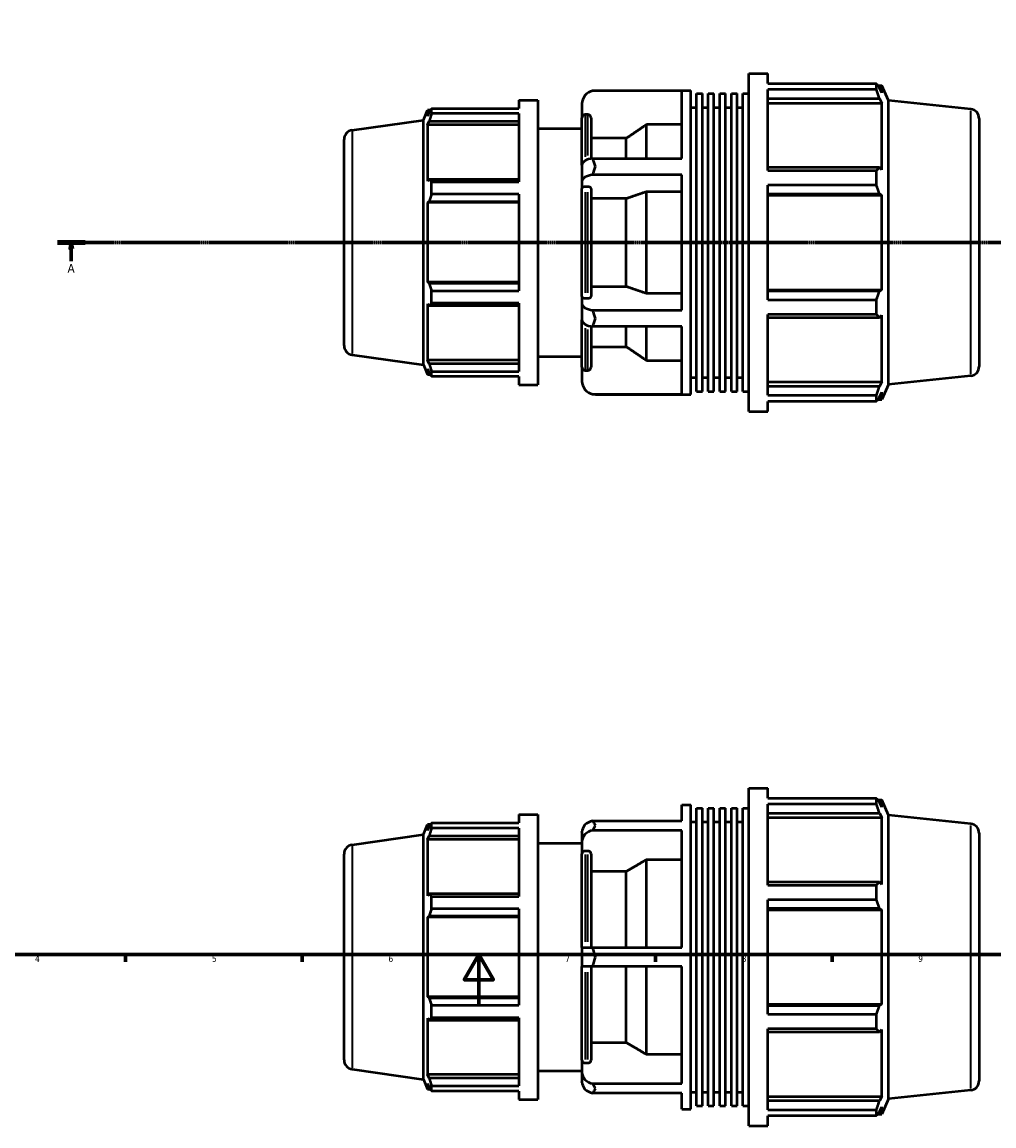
# Model space of a CAD drawing. Header units: millimetres. Extents: x -292 to 1112, y -48 to 828.
# Tile 4 of 8: x 239 to 625, y -48 to 390. Entities that reach past the tile are written whole.
import ezdxf

# ---------------------------------------------------------------- set-up
doc = ezdxf.new("R2010")
doc.units = ezdxf.units.MM
doc.linetypes.add('CHAIN', pattern=[0.7087, 0.4724, -0.0591, 0.1181, -0.0591])
for name, color, linetype, lineweight in [('Border (ISO)', 7, 'Continuous', 70), ('Section Line (ISO)', 7, 'CHAIN', 70), ('Visible (ISO)', 7, 'Continuous', 50), ('Visible Narrow (ISO)', 7, 'Continuous', 35)]:
    doc.layers.add(name, color=color, linetype=linetype, lineweight=lineweight)
doc.styles.add('Label Text (ISO)', font='tahoma.ttf')
doc.styles.add('Note Text (ISO)', font='tahoma.ttf')

# ---------------------------------------------------------------- blocks, each defined once
blk = doc.blocks.new('Borders Default Border')
at = {"layer": 'Border (ISO)'}
for p, q in [((280.33, 20), (280.33, 17.1)), ((350.42, 20), (350.42, 17.1)), ((490.58, 20), (490.58, 17.1)), ((560.67, 20), (560.67, 17.1))]:
    blk.add_line(p, q, dxfattribs=at)
at = {"layer": 'Border (ISO)', "flags": 128}
for points in [[(20, 20), (20, 574), (821, 574), (821, 20), (20, 20)], [(420.5, 0), (420.5, 20), (414.73, 10), (426.27, 10), (420.5, 20)]]:
    blk.add_lwpolyline(points, dxfattribs=at)
at = {"layer": 'Border (ISO)', "color": 232, "true_color": 0xca0064, "char_height": 2.5, "attachment_point": 7, "style": 'Note Text (ISO)'}
for s, insert in [('4', (244.42, 17.1)), ('5', (314.64, 17.05)), ('6', (384.66, 17.05)), ('7', (454.77, 17.1)), ('8', (524.81, 17.04)), ('9', (594.88, 17.05))]:
    blk.add_mtext(s, dxfattribs=dict(at, insert=insert))
blk = doc.blocks.new('2dTransSection0')
at = {"layer": 'Section Line (ISO)', "linetype": 'CHAIN'}
blk.add_line((253.33, 302.43), (744.73, 302.43), dxfattribs=at)
at = {"layer": 'Section Line (ISO)', "linetype": 'Continuous', "lineweight": 140}
for p, q in [((253.33, 302.43), (264.3, 302.43)), ((733.76, 302.43), (744.73, 302.43))]:
    blk.add_line(p, q, dxfattribs=at)
at = {"layer": 'Section Line (ISO)', "linetype": 'Continuous'}
for p, q in [((258.81, 302.43), (258.31, 299.93)), ((258.81, 299.93), (258.81, 302.43)), ((259.31, 299.93), (258.81, 302.43)), ((739.25, 302.43), (738.75, 299.93)), ((739.25, 299.93), (739.25, 302.43)), ((739.75, 299.93), (739.25, 302.43)), ((258.31, 299.93), (259.31, 299.93)), ((258.81, 295.01), (258.81, 299.93)), ((738.75, 299.93), (739.75, 299.93)), ((739.25, 295.01), (739.25, 299.93))]:
    blk.add_line(p, q, dxfattribs=at)
at = {"layer": 'Section Line (ISO)', "linetype": 'Continuous', "flags": 128}
for points in [[(259.31, 299.93), (258.81, 302.43), (258.31, 299.93), (259.31, 299.93)], [(739.75, 299.93), (739.25, 302.43), (738.75, 299.93), (739.75, 299.93)]]:
    blk.add_lwpolyline(points, dxfattribs=at)
at = {"layer": 'Section Line (ISO)'}
for points in [[(259.31, 299.93), (258.81, 302.43), (258.31, 299.93), (259.31, 299.93)], [(739.75, 299.93), (739.25, 302.43), (738.75, 299.93), (739.75, 299.93)]]:
    blk.add_solid(points, dxfattribs=at)
at = {"layer": 'Section Line (ISO)', "char_height": 3.5, "attachment_point": 7, "style": 'Label Text (ISO)'}
for insert in [(257.33, 290.43), (737.76, 290.43)]:
    blk.add_mtext('A', dxfattribs=dict(at, insert=insert))

msp = doc.modelspace()

# ---------------------------------------------------------------- linework, layer by layer
at = {"layer": 'Visible (ISO)'}
for p, q in [((527.591, 235.427), (527.591, 369.427)), ((527.591, 369.427), (535.125, 369.427)), ((535.125, 365.47), (535.125, 369.427)), ((535.125, 365.47), (578.26, 365.47)), ((578.26, 363.047), (578.26, 365.47)), ((578.78, 364.737), (580.348, 364.737)), ((580.348, 361.853), (579.453, 363.77)), ((583.031, 358.711), (580.348, 364.737)), ((580.348, 361.853), (580.348, 364.737)), ((501.031, 362.61), (465.674, 362.61)), ((466.791, 362.727), (504.631, 362.727)), ((501.031, 335.781), (501.031, 362.61)), ((504.631, 242.127), (504.631, 362.727)), ((506.927, 243.333), (506.927, 361.521)), ((506.927, 361.521), (509.223, 361.521)), ((509.223, 243.333), (509.223, 361.521)), ((511.519, 243.333), (511.519, 361.521)), ((511.519, 361.521), (513.815, 361.521)), ((513.815, 243.333), (513.815, 361.521)), ((516.111, 243.333), (516.111, 361.521)), ((516.111, 361.521), (518.407, 361.521)), ((518.407, 243.333), (518.407, 361.521)), ((520.703, 243.333), (520.703, 361.521)), ((520.703, 361.521), (522.999, 361.521)), ((522.999, 243.333), (522.999, 361.521)), ((525.295, 243.333), (525.295, 361.521)), ((525.295, 361.521), (527.591, 361.521)), ((535.125, 330.963), (535.125, 363.047)), ((578.26, 363.047), (535.125, 363.047)), ((535.125, 359.48), (579.453, 359.48)), ((579.453, 359.48), (580.348, 357.697)), ((398.531, 350.954), (400.155, 354.972)), ((400.155, 354.972), (400.155, 352.54)), ((401.355, 354.972), (400.155, 354.972)), ((401.753, 355.59), (436.358, 355.59)), ((401.753, 353.547), (401.753, 355.59)), ((436.358, 358.927), (436.358, 355.59)), ((436.358, 358.927), (443.891, 358.927)), ((443.891, 358.927), (443.891, 245.927)), ((461.431, 357.367), (461.431, 351.874)), ((504.631, 356.027), (506.927, 356.027)), ((509.223, 356.027), (511.519, 356.027)), ((513.815, 356.027), (516.111, 356.027)), ((518.407, 356.027), (520.703, 356.027)), ((522.999, 356.027), (525.295, 356.027)), ((535.125, 357.697), (580.348, 357.697)), ((580.348, 331.199), (580.348, 357.697)), ((583.031, 246.144), (583.031, 358.711)), ((615.673, 355.28), (583.031, 358.711)), ((370.259, 346.981), (398.531, 350.954)), ((398.531, 253.9), (398.531, 350.954)), ((400.839, 354.157), (400.155, 352.54)), ((400.155, 349.035), (400.839, 350.539)), ((400.839, 350.539), (436.358, 350.539)), ((436.358, 353.547), (401.753, 353.547)), ((436.358, 353.547), (436.358, 326.491)), ((461.431, 333.159), (461.431, 351.874)), ((463.771, 353.138), (462.691, 353.138)), ((465.031, 351.874), (465.031, 335.691)), ((619.031, 351.551), (619.031, 253.304)), ((436.358, 349.035), (400.155, 349.035)), ((400.155, 349.035), (400.155, 326.69)), ((443.891, 347.627), (461.431, 347.627)), ((487.031, 335.781), (487.031, 349.176)), ((501.031, 349.176), (487.031, 349.176)), ((367.031, 261.587), (367.031, 343.268)), ((479.031, 343.756), (465.031, 343.756)), ((479.031, 335.781), (479.031, 343.756)), ((461.431, 333.159), (461.431, 326.635)), ((465.674, 335.781), (501.031, 335.781)), ((501.031, 329.256), (465.674, 329.256)), ((501.031, 275.598), (501.031, 329.256)), ((579.453, 332.127), (535.125, 332.127)), ((535.125, 330.963), (578.26, 330.963)), ((578.26, 325.114), (578.26, 330.963)), ((580.348, 331.199), (579.453, 332.127)), ((400.839, 327.473), (400.155, 326.69)), ((436.358, 327.473), (400.839, 327.473)), ((401.753, 326.491), (436.358, 326.491)), ((401.753, 321.559), (401.753, 326.491)), ((461.431, 326.635), (461.431, 323.889)), ((463.771, 324.52), (462.691, 324.52)), ((535.125, 279.741), (535.125, 325.114)), ((578.26, 325.114), (535.125, 325.114)), ((436.358, 321.559), (401.753, 321.559)), ((436.358, 321.559), (436.358, 283.296)), ((461.431, 280.966), (461.431, 323.889)), ((465.031, 323.889), (465.031, 280.966)), ((479.031, 319.83), (465.031, 319.83)), ((479.031, 285.025), (479.031, 319.83)), ((487.031, 282.315), (487.031, 322.54)), ((501.031, 322.54), (487.031, 322.54)), ((535.125, 321.769), (579.453, 321.769)), ((535.125, 321.164), (580.348, 321.164)), ((579.453, 321.769), (580.348, 321.164)), ((580.348, 283.69), (580.348, 321.164)), ((400.155, 318.228), (400.839, 318.738)), ((436.358, 318.228), (400.155, 318.228)), ((400.155, 318.228), (400.155, 286.627)), ((400.839, 318.738), (436.358, 318.738)), ((436.358, 286.627), (400.155, 286.627)), ((400.839, 286.117), (400.155, 286.627)), ((436.358, 286.117), (400.839, 286.117)), ((465.031, 285.025), (479.031, 285.025)), ((401.753, 283.296), (436.358, 283.296)), ((401.753, 278.364), (401.753, 283.296)), ((461.431, 280.966), (461.431, 278.219)), ((462.691, 280.334), (463.771, 280.334)), ((487.031, 282.315), (501.031, 282.315)), ((535.125, 283.69), (580.348, 283.69)), ((579.453, 283.086), (535.125, 283.086)), ((580.348, 283.69), (579.453, 283.086)), ((400.155, 278.165), (400.839, 277.382)), ((400.155, 278.165), (400.155, 255.819)), ((400.839, 277.382), (436.358, 277.382)), ((436.358, 278.364), (401.753, 278.364)), ((436.358, 278.364), (436.358, 251.308)), ((461.431, 278.219), (461.431, 271.695)), ((535.125, 279.741), (578.26, 279.741)), ((578.26, 273.892), (578.26, 279.741)), ((461.431, 252.981), (461.431, 271.695)), ((465.674, 275.598), (501.031, 275.598)), ((535.125, 241.808), (535.125, 273.892)), ((578.26, 273.892), (535.125, 273.892)), ((535.125, 272.728), (579.453, 272.728)), ((579.453, 272.728), (580.348, 273.656)), ((580.348, 247.158), (580.348, 273.656)), ((465.031, 269.164), (465.031, 252.981)), ((501.031, 269.074), (465.674, 269.074)), ((479.031, 261.099), (479.031, 269.074)), ((487.031, 255.679), (487.031, 269.074)), ((501.031, 242.245), (501.031, 269.074)), ((465.031, 261.099), (479.031, 261.099)), ((370.259, 257.874), (398.531, 253.9)), ((436.358, 255.819), (400.155, 255.819)), ((400.839, 254.316), (400.155, 255.819)), ((436.358, 254.316), (400.839, 254.316)), ((443.891, 257.227), (461.431, 257.227)), ((487.031, 255.679), (501.031, 255.679)), ((398.531, 253.9), (400.155, 249.882)), ((400.155, 252.314), (400.839, 250.698)), ((400.155, 252.314), (400.155, 249.882)), ((401.355, 249.882), (400.155, 249.882)), ((401.753, 251.308), (436.358, 251.308)), ((401.753, 249.265), (401.753, 251.308)), ((461.431, 252.981), (461.431, 247.487)), ((462.691, 251.717), (463.771, 251.717)), ((615.673, 249.574), (583.031, 246.144)), ((436.358, 249.265), (401.753, 249.265)), ((436.358, 249.265), (436.358, 245.927)), ((436.358, 245.927), (443.891, 245.927)), ((504.631, 248.827), (506.927, 248.827)), ((509.223, 248.827), (511.519, 248.827)), ((513.815, 248.827), (516.111, 248.827)), ((518.407, 248.827), (520.703, 248.827)), ((522.999, 248.827), (525.295, 248.827)), ((535.125, 247.158), (580.348, 247.158)), ((579.453, 245.375), (535.125, 245.375)), ((580.348, 247.158), (579.453, 245.375)), ((583.031, 246.144), (580.348, 240.117)), ((465.674, 242.245), (501.031, 242.245)), ((466.791, 242.127), (504.631, 242.127)), ((506.927, 243.333), (509.223, 243.333)), ((511.519, 243.333), (513.815, 243.333)), ((516.111, 243.333), (518.407, 243.333)), ((520.703, 243.333), (522.999, 243.333)), ((525.295, 243.333), (527.591, 243.333)), ((535.125, 241.808), (578.26, 241.808)), ((578.26, 239.385), (578.26, 241.808)), ((579.453, 241.084), (580.348, 243.001)), ((580.348, 240.117), (580.348, 243.001)), ((535.125, 235.427), (535.125, 239.385)), ((578.26, 239.385), (535.125, 239.385)), ((578.78, 240.117), (580.348, 240.117)), ((527.591, 235.427), (535.125, 235.427)), ((527.591, -47.971), (527.591, 86.029)), ((527.591, 86.029), (535.125, 86.029)), ((535.125, 82.071), (535.125, 86.029)), ((501.031, 73.031), (501.031, 79.329)), ((501.031, 79.329), (504.631, 79.329)), ((504.631, -41.271), (504.631, 79.329)), ((535.125, 82.071), (578.26, 82.071)), ((535.125, 47.564), (535.125, 79.648)), ((578.26, 79.648), (535.125, 79.648)), ((578.26, 79.648), (578.26, 82.071)), ((578.78, 81.339), (580.348, 81.339)), ((580.348, 78.455), (579.453, 80.372)), ((583.031, 75.313), (580.348, 81.339)), ((580.348, 78.455), (580.348, 81.339)), ((436.358, 75.529), (436.358, 72.191)), ((436.358, 75.529), (443.891, 75.529)), ((443.891, 75.529), (443.891, -37.471)), ((506.927, -40.065), (506.927, 78.123)), ((506.927, 78.123), (509.223, 78.123)), ((509.223, -40.065), (509.223, 78.123)), ((511.519, -40.065), (511.519, 78.123)), ((511.519, 78.123), (513.815, 78.123)), ((513.815, -40.065), (513.815, 78.123)), ((516.111, -40.065), (516.111, 78.123)), ((516.111, 78.123), (518.407, 78.123)), ((518.407, -40.065), (518.407, 78.123)), ((520.703, -40.065), (520.703, 78.123)), ((520.703, 78.123), (522.999, 78.123)), ((522.999, -40.065), (522.999, 78.123)), ((525.295, -40.065), (525.295, 78.123)), ((525.295, 78.123), (527.591, 78.123)), ((535.125, 76.081), (579.453, 76.081)), ((579.453, 76.081), (580.348, 74.298)), ((583.031, -37.255), (583.031, 75.313)), ((615.673, 71.882), (583.031, 75.313)), ((398.531, 67.556), (400.155, 71.574)), ((400.155, 71.574), (400.155, 69.142)), ((401.355, 71.574), (400.155, 71.574)), ((400.839, 70.758), (400.155, 69.142)), ((401.753, 72.191), (436.358, 72.191)), ((401.753, 70.148), (401.753, 72.191)), ((436.358, 70.148), (401.753, 70.148)), ((436.358, 70.148), (436.358, 43.092)), ((465.674, 73.031), (501.031, 73.031)), ((504.631, 72.629), (506.927, 72.629)), ((509.223, 72.629), (511.519, 72.629)), ((513.815, 72.629), (516.111, 72.629)), ((518.407, 72.629), (520.703, 72.629)), ((522.999, 72.629), (525.295, 72.629)), ((535.125, 74.298), (580.348, 74.298)), ((580.348, 47.8), (580.348, 74.298)), ((370.259, 63.582), (398.531, 67.556)), ((398.531, -29.498), (398.531, 67.556)), ((400.155, 65.637), (400.839, 67.14)), ((400.839, 67.14), (436.358, 67.14)), ((461.431, 68.492), (461.431, 68.619)), ((461.431, 68.492), (461.431, 64.725)), ((501.031, 69.265), (465.674, 69.265)), ((501.031, 22.795), (501.031, 69.265)), ((619.031, 68.152), (619.031, -30.095)), ((436.358, 65.637), (400.155, 65.637)), ((400.155, 65.637), (400.155, 43.291)), ((443.891, 64.229), (461.431, 64.229)), ((461.431, 64.725), (461.431, 59.968)), ((367.031, -21.811), (367.031, 59.869)), ((461.431, 22.795), (461.431, 59.968)), ((463.771, 61.062), (462.691, 61.062)), ((465.031, 59.968), (465.031, 22.795)), ((487.031, 22.795), (487.031, 57.631)), ((501.031, 57.631), (487.031, 57.631)), ((479.031, 52.937), (465.031, 52.937)), ((479.031, 22.795), (479.031, 52.937)), ((579.453, 48.728), (535.125, 48.728)), ((580.348, 47.8), (579.453, 48.728)), ((400.839, 44.074), (400.155, 43.291)), ((436.358, 44.074), (400.839, 44.074)), ((535.125, 47.564), (578.26, 47.564)), ((578.26, 41.715), (578.26, 47.564)), ((401.753, 43.092), (436.358, 43.092)), ((401.753, 38.16), (401.753, 43.092)), ((535.125, -3.658), (535.125, 41.715)), ((578.26, 41.715), (535.125, 41.715)), ((400.155, 34.829), (400.839, 35.339)), ((400.839, 35.339), (436.358, 35.339)), ((436.358, 38.16), (401.753, 38.16)), ((436.358, 38.16), (436.358, -0.102)), ((535.125, 38.37), (579.453, 38.37)), ((535.125, 37.766), (580.348, 37.766)), ((579.453, 38.37), (580.348, 37.766)), ((580.348, 0.292), (580.348, 37.766)), ((436.358, 34.829), (400.155, 34.829)), ((400.155, 34.829), (400.155, 3.228)), ((461.431, 22.795), (461.431, 15.262)), ((461.431, 22.795), (465.674, 22.795)), ((465.674, 22.795), (501.031, 22.795)), ((465.674, 15.262), (461.431, 15.262)), ((461.431, -21.91), (461.431, 15.262)), ((465.031, 15.262), (465.031, -21.91)), ((501.031, 15.262), (465.674, 15.262)), ((479.031, -14.88), (479.031, 15.262)), ((487.031, -19.573), (487.031, 15.262)), ((501.031, -31.207), (501.031, 15.262)), ((436.358, 3.228), (400.155, 3.228)), ((400.839, 2.719), (400.155, 3.228)), ((436.358, 2.719), (400.839, 2.719)), ((535.125, 0.292), (580.348, 0.292)), ((580.348, 0.292), (579.453, -0.313)), ((401.753, -0.102), (436.358, -0.102)), ((401.753, -5.035), (401.753, -0.102)), ((579.453, -0.313), (535.125, -0.313)), ((535.125, -3.658), (578.26, -3.658)), ((578.26, -9.507), (578.26, -3.658)), ((400.155, -5.234), (400.155, -27.579)), ((400.155, -5.234), (400.839, -6.016)), ((400.839, -6.016), (436.358, -6.016)), ((436.358, -5.035), (401.753, -5.035)), ((436.358, -5.035), (436.358, -32.091)), ((535.125, -41.591), (535.125, -9.507)), ((578.26, -9.507), (535.125, -9.507)), ((535.125, -10.671), (579.453, -10.671)), ((579.453, -10.671), (580.348, -9.743)), ((580.348, -36.241), (580.348, -9.743)), ((465.031, -14.88), (479.031, -14.88)), ((487.031, -19.573), (501.031, -19.573)), ((370.259, -25.525), (398.531, -29.498)), ((443.891, -26.171), (461.431, -26.171)), ((461.431, -21.91), (461.431, -26.667)), ((462.691, -23.004), (463.771, -23.004)), ((398.531, -29.498), (400.155, -33.516)), ((436.358, -27.579), (400.155, -27.579)), ((400.839, -29.083), (400.155, -27.579)), ((436.358, -29.083), (400.839, -29.083)), ((461.431, -26.667), (461.431, -30.434)), ((461.431, -30.561), (461.431, -30.434)), ((400.155, -31.084), (400.155, -33.516)), ((400.155, -31.084), (400.839, -32.701)), ((401.355, -33.516), (400.155, -33.516)), ((401.753, -32.091), (436.358, -32.091)), ((401.753, -34.134), (401.753, -32.091)), ((436.358, -34.134), (401.753, -34.134)), ((436.358, -34.134), (436.358, -37.471)), ((465.674, -31.207), (501.031, -31.207)), ((501.031, -34.974), (465.674, -34.974)), ((501.031, -41.271), (501.031, -34.974)), ((504.631, -34.571), (506.927, -34.571)), ((509.223, -34.571), (511.519, -34.571)), ((513.815, -34.571), (516.111, -34.571)), ((518.407, -34.571), (520.703, -34.571)), ((522.999, -34.571), (525.295, -34.571)), ((615.673, -33.824), (583.031, -37.255)), ((436.358, -37.471), (443.891, -37.471)), ((535.125, -36.241), (580.348, -36.241)), ((579.453, -38.024), (535.125, -38.024)), ((580.348, -36.241), (579.453, -38.024)), ((583.031, -37.255), (580.348, -43.281)), ((501.031, -41.271), (504.631, -41.271)), ((506.927, -40.065), (509.223, -40.065)), ((511.519, -40.065), (513.815, -40.065)), ((516.111, -40.065), (518.407, -40.065)), ((520.703, -40.065), (522.999, -40.065)), ((525.295, -40.065), (527.591, -40.065)), ((535.125, -41.591), (578.26, -41.591)), ((578.26, -44.013), (578.26, -41.591)), ((578.78, -43.281), (580.348, -43.281)), ((579.453, -42.314), (580.348, -40.397)), ((580.348, -43.281), (580.348, -40.397)), ((527.591, -47.971), (535.125, -47.971)), ((535.125, -47.971), (535.125, -44.013)), ((578.26, -44.013), (535.125, -44.013))]:
    msp.add_line(p, q, dxfattribs=at)
for centre, radius, start, end in [((466.791, 357.367), 5.36, 102.03232, 180), ((615.281, 351.551), 3.75, 0, 84), ((370.781, 343.268), 3.75, 98, 180), ((370.781, 261.587), 3.75, 180, 262), ((615.281, 253.304), 3.75, 276, 0), ((466.791, 247.487), 5.36, 180, 257.96768), ((615.281, 68.152), 3.75, 0, 84), ((462.691, 68.619), 1.26, 172.64715, 180), ((370.781, 59.869), 3.75, 98, 180), ((370.781, -21.811), 3.75, 180, 262), ((462.691, -30.561), 1.26, 180, 187.35285), ((615.281, -30.095), 3.75, 276, 0)]:
    msp.add_arc(centre, radius, start, end, dxfattribs=at)
for centre, ratio, start_param, end_param in [((466.791, 333.159), 0.5, 4.9223925, 6.2831853), ((466.791, 326.635), 0.5, 4.9223925, 6.2831853), ((466.791, 278.219), 0.5, 0, 1.3607928), ((466.791, 271.695), 0.5, 0, 1.3607928), ((466.791, 68.492), 0.8660254, 4.9223925, 6.2831853), ((466.791, 64.725), 0.8660254, 4.9223925, 6.2831853), ((466.791, -26.667), 0.8660254, 0, 1.3607928), ((466.791, -30.434), 0.8660254, 0, 1.3607928)]:
    msp.add_ellipse(centre, major_axis=(-5.36, 0), ratio=ratio, start_param=start_param, end_param=end_param, dxfattribs=at)
for points, weights in [([(578.26, 365.47), (578.881, 364.603), (579.453, 363.77)], [1, 1.00189479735, 1.00297376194]), ([(579.453, 359.48), (578.881, 361.227), (578.26, 363.047)], [1.00297376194, 1.00189479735, 1]), ([(400.839, 354.157), (401.278, 354.859), (401.753, 355.59)], [1.00243687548, 1.001626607, 1]), ([(401.753, 353.547), (401.278, 352.012), (400.839, 350.539)], [1, 1.001626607, 1.00243687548]), ([(487.031, 349.176), (482.785, 346.3), (479.031, 343.756)], [1, 1.00188476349, 1]), ([(578.26, 330.963), (578.881, 331.557), (579.453, 332.127)], [1, 1.00189479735, 1.00297376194]), ([(400.839, 327.473), (401.278, 326.992), (401.753, 326.491)], [1.00243687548, 1.001626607, 1]), ([(579.453, 321.769), (578.881, 323.407), (578.26, 325.114)], [1.00297376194, 1.00189479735, 1]), ([(401.753, 321.559), (401.278, 320.119), (400.839, 318.738)], [1, 1.001626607, 1.00243687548]), ([(487.031, 322.54), (482.785, 321.102), (479.031, 319.83)], [1, 1.00188476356, 1]), ([(400.839, 286.117), (401.278, 284.735), (401.753, 283.296)], [1.00243687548, 1.001626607, 1]), ([(479.031, 285.025), (482.785, 283.753), (487.031, 282.315)], [1, 1.00188476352, 1]), ([(578.26, 279.741), (578.881, 281.447), (579.453, 283.086)], [1, 1.00189479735, 1.00297376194]), ([(401.753, 278.364), (401.278, 277.863), (400.839, 277.382)], [1, 1.001626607, 1.00243687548]), ([(579.453, 272.728), (578.881, 273.298), (578.26, 273.892)], [1.00297376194, 1.00189479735, 1]), ([(479.031, 261.099), (482.785, 258.554), (487.031, 255.679)], [1, 1.00188476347, 1]), ([(400.839, 254.316), (401.278, 252.843), (401.753, 251.308)], [1.00243687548, 1.001626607, 1]), ([(401.753, 249.265), (401.278, 249.996), (400.839, 250.698)], [1, 1.001626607, 1.00243687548]), ([(578.26, 241.808), (578.881, 243.628), (579.453, 245.375)], [1, 1.00189479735, 1.00297376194]), ([(579.453, 241.084), (578.881, 240.252), (578.26, 239.385)], [1.00297376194, 1.00189479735, 1]), ([(578.26, 82.071), (578.881, 81.204), (579.453, 80.372)], [1, 1.00189479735, 1.00297376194]), ([(579.453, 76.081), (578.881, 77.828), (578.26, 79.648)], [1.00297376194, 1.00189479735, 1]), ([(400.839, 70.758), (401.278, 71.46), (401.753, 72.191)], [1.00243687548, 1.001626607, 1]), ([(401.753, 70.148), (401.278, 68.614), (400.839, 67.14)], [1, 1.001626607, 1.00243687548]), ([(487.031, 57.631), (482.785, 55.141), (479.031, 52.937)], [1, 1.00188476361, 1]), ([(578.26, 47.564), (578.881, 48.158), (579.453, 48.728)], [1, 1.00189479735, 1.00297376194]), ([(400.839, 44.074), (401.278, 43.593), (401.753, 43.092)], [1.00243687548, 1.001626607, 1]), ([(579.453, 38.37), (578.881, 40.009), (578.26, 41.715)], [1.00297376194, 1.00189479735, 1]), ([(401.753, 38.16), (401.278, 36.721), (400.839, 35.339)], [1, 1.001626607, 1.00243687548]), ([(400.839, 2.719), (401.278, 1.337), (401.753, -0.102)], [1.00243687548, 1.001626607, 1]), ([(578.26, -3.658), (578.881, -1.951), (579.453, -0.313)], [1, 1.00189479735, 1.00297376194]), ([(401.753, -5.035), (401.278, -5.536), (400.839, -6.016)], [1, 1.001626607, 1.00243687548]), ([(579.453, -10.671), (578.881, -10.101), (578.26, -9.507)], [1.00297376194, 1.00189479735, 1]), ([(479.031, -14.88), (482.785, -17.083), (487.031, -19.573)], [1, 1.00188476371, 1]), ([(400.839, -29.083), (401.278, -30.556), (401.753, -32.091)], [1.00243687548, 1.001626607, 1]), ([(401.753, -34.134), (401.278, -33.403), (400.839, -32.701)], [1, 1.001626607, 1.00243687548]), ([(578.26, -41.591), (578.881, -39.771), (579.453, -38.024)], [1, 1.00189479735, 1.00297376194]), ([(579.453, -42.314), (578.881, -43.147), (578.26, -44.013)], [1.00297376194, 1.00189479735, 1])]:
    msp.add_rational_spline(points, weights, degree=2, dxfattribs=at)
for points in [[(465.674, 362.61), (466.054, 362.691), (466.433, 362.727), (466.791, 362.727)], [(466.791, 332.577), (466.431, 333.624), (466.053, 334.702), (465.674, 335.781)], [(465.674, 329.256), (466.053, 330.416), (466.431, 331.53), (466.791, 332.577)], [(466.791, 272.277), (466.431, 273.324), (466.053, 274.438), (465.674, 275.598)], [(465.674, 269.074), (466.053, 270.153), (466.431, 271.23), (466.791, 272.277)], [(466.791, 242.127), (466.433, 242.127), (466.054, 242.164), (465.674, 242.245)], [(466.791, 71.25), (466.431, 71.855), (466.053, 72.455), (465.674, 73.031)], [(465.674, 69.265), (466.053, 69.981), (466.431, 70.646), (466.791, 71.25)], [(466.791, 19.029), (466.433, 20.232), (466.054, 21.5), (465.674, 22.795)], [(465.674, 15.262), (466.054, 16.558), (466.433, 17.826), (466.791, 19.029)], [(466.791, -33.193), (466.431, -32.588), (466.053, -31.924), (465.674, -31.207)], [(465.674, -34.974), (466.053, -34.398), (466.431, -33.797), (466.791, -33.193)]]:
    msp.add_open_spline(points, degree=3, dxfattribs=at)
for points, knots in [([(462.691, 353.138), (462.536, 353.138), (462.353, 353.101), (462.066, 352.982), (461.911, 352.878), (461.691, 352.658), (461.587, 352.502), (461.468, 352.214), (461.431, 352.03), (461.431, 351.874)], [0, 0, 0, 0, 0.0466087, 0.0466087, 0.093283, 0.093283, 0.14003889, 0.14003889, 0.18686596, 0.18686596, 0.18686596, 0.18686596]), ([(465.031, 351.874), (465.031, 352.03), (464.995, 352.214), (464.876, 352.502), (464.772, 352.658), (464.552, 352.878), (464.397, 352.982), (464.109, 353.101), (463.927, 353.138), (463.771, 353.138)], [-0.18686596, -0.18686596, -0.18686596, -0.18686596, -0.14003889, -0.14003889, -0.093283, -0.093283, -0.0466087, -0.0466087, 0, 0, 0, 0]), ([(462.691, 324.52), (462.536, 324.52), (462.353, 324.502), (462.066, 324.443), (461.911, 324.391), (461.691, 324.281), (461.587, 324.203), (461.468, 324.059), (461.431, 323.967), (461.431, 323.889)], [0, 0, 0, 0, 0.0466087, 0.0466087, 0.093283, 0.093283, 0.14003889, 0.14003889, 0.18686596, 0.18686596, 0.18686596, 0.18686596]), ([(465.031, 323.889), (465.031, 323.967), (464.995, 324.059), (464.876, 324.203), (464.772, 324.281), (464.552, 324.391), (464.397, 324.443), (464.109, 324.502), (463.927, 324.52), (463.771, 324.52)], [-0.18686596, -0.18686596, -0.18686596, -0.18686596, -0.14003889, -0.14003889, -0.093283, -0.093283, -0.0466087, -0.0466087, 0, 0, 0, 0]), ([(461.431, 280.966), (461.431, 280.888), (461.468, 280.796), (461.587, 280.652), (461.691, 280.574), (461.911, 280.464), (462.066, 280.412), (462.353, 280.352), (462.536, 280.334), (462.691, 280.334)], [-0.18686596, -0.18686596, -0.18686596, -0.18686596, -0.14003889, -0.14003889, -0.093283, -0.093283, -0.0466087, -0.0466087, 0, 0, 0, 0]), ([(463.771, 280.334), (463.927, 280.334), (464.109, 280.352), (464.397, 280.412), (464.552, 280.464), (464.772, 280.574), (464.876, 280.652), (464.995, 280.796), (465.031, 280.888), (465.031, 280.966)], [0, 0, 0, 0, 0.0466087, 0.0466087, 0.093283, 0.093283, 0.14003889, 0.14003889, 0.18686596, 0.18686596, 0.18686596, 0.18686596]), ([(461.431, 252.981), (461.431, 252.825), (461.468, 252.641), (461.587, 252.353), (461.691, 252.197), (461.911, 251.977), (462.066, 251.873), (462.353, 251.754), (462.536, 251.717), (462.691, 251.717)], [-0.18686596, -0.18686596, -0.18686596, -0.18686596, -0.14003889, -0.14003889, -0.093283, -0.093283, -0.0466087, -0.0466087, 0, 0, 0, 0]), ([(463.771, 251.717), (463.927, 251.717), (464.109, 251.754), (464.397, 251.873), (464.552, 251.977), (464.772, 252.197), (464.876, 252.353), (464.995, 252.641), (465.031, 252.825), (465.031, 252.981)], [0, 0, 0, 0, 0.0466087, 0.0466087, 0.093283, 0.093283, 0.14003889, 0.14003889, 0.18686596, 0.18686596, 0.18686596, 0.18686596]), ([(462.691, 61.062), (462.536, 61.062), (462.353, 61.03), (462.066, 60.927), (461.911, 60.837), (461.691, 60.646), (461.587, 60.512), (461.468, 60.262), (461.431, 60.103), (461.431, 59.968)], [0, 0, 0, 0, 0.0466087, 0.0466087, 0.093283, 0.093283, 0.14003889, 0.14003889, 0.18686596, 0.18686596, 0.18686596, 0.18686596]), ([(465.031, 59.968), (465.031, 60.103), (464.995, 60.262), (464.876, 60.512), (464.772, 60.646), (464.552, 60.837), (464.397, 60.927), (464.109, 61.03), (463.927, 61.062), (463.771, 61.062)], [-0.18686596, -0.18686596, -0.18686596, -0.18686596, -0.14003889, -0.14003889, -0.093283, -0.093283, -0.0466087, -0.0466087, 0, 0, 0, 0]), ([(461.431, -21.91), (461.431, -22.045), (461.468, -22.204), (461.587, -22.454), (461.691, -22.589), (461.911, -22.78), (462.066, -22.87), (462.353, -22.973), (462.536, -23.004), (462.691, -23.004)], [-0.18686596, -0.18686596, -0.18686596, -0.18686596, -0.14003889, -0.14003889, -0.093283, -0.093283, -0.0466087, -0.0466087, 0, 0, 0, 0]), ([(463.771, -23.004), (463.927, -23.004), (464.109, -22.973), (464.397, -22.87), (464.552, -22.78), (464.772, -22.589), (464.876, -22.454), (464.995, -22.204), (465.031, -22.045), (465.031, -21.91)], [0, 0, 0, 0, 0.0466087, 0.0466087, 0.093283, 0.093283, 0.14003889, 0.14003889, 0.18686596, 0.18686596, 0.18686596, 0.18686596])]:
    msp.add_open_spline(points, degree=3, knots=knots, dxfattribs=at)
at = {"layer": 'Visible Narrow (ISO)'}
for p, q in [((462.691, 352.945), (462.691, 336.433)), ((463.771, 336.881), (463.771, 352.949)), ((615.673, 250.225), (615.673, 354.63)), ((370.259, 346.433), (370.259, 258.422)), ((462.691, 322.44), (462.691, 282.414)), ((463.771, 282.414), (463.771, 322.44)), ((462.691, 268.422), (462.691, 251.91)), ((463.771, 251.906), (463.771, 267.974)), ((615.673, -33.173), (615.673, 71.231)), ((370.259, 63.034), (370.259, -24.976)), ((462.691, 59.734), (462.691, 25.07)), ((463.771, 25.07), (463.771, 59.734)), ((462.691, 12.987), (462.691, -21.676)), ((463.771, -21.676), (463.771, 12.987))]:
    msp.add_line(p, q, dxfattribs=at)

# ---------------------------------------------------------------- block references
msp.add_blockref('Borders Default Border', (0, 0))
at = {"layer": 'Section Line (ISO)'}
msp.add_blockref('2dTransSection0', (0, 0), dxfattribs=at)

doc.saveas('drawing.dxf')
